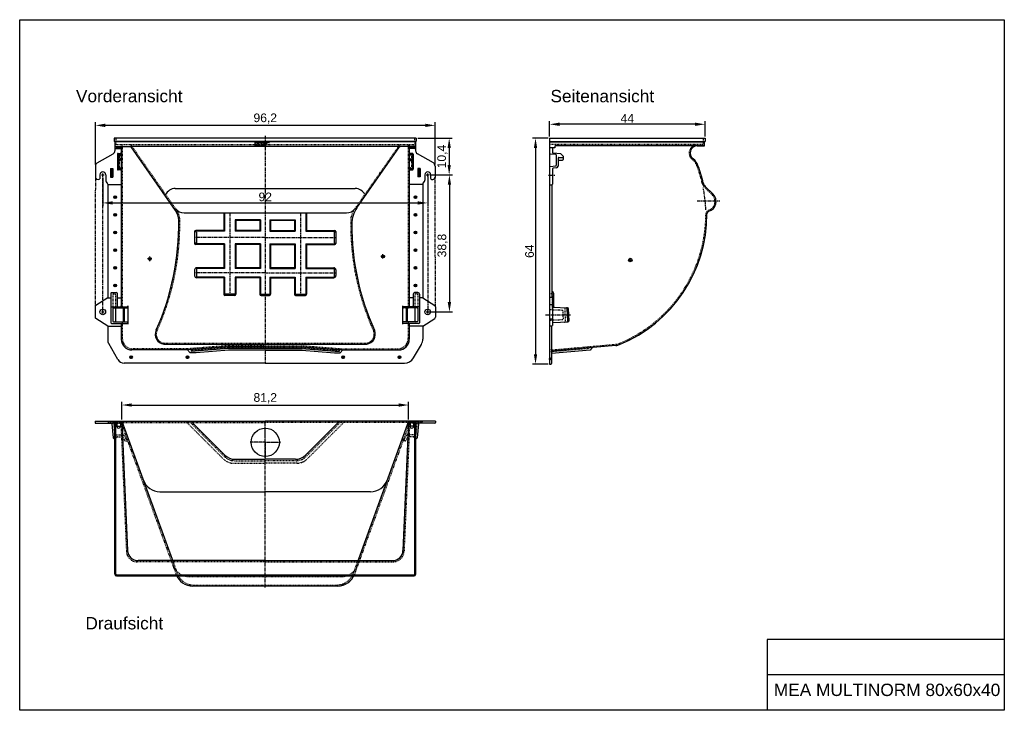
# Model space of a CAD drawing. Header units: millimetres. Extents: x -681 to 2107, y -816 to 1139.
import ezdxf

# ---------------------------------------------------------------- set-up
doc = ezdxf.new("R2010")
doc.units = ezdxf.units.MM
for name, pattern in [('AM_DIN_G_W050', [13.75, 9.75, -1.5, 1, -1.5]), ('CENTER', [50.8, 31.75, -6.35, 6.35, -6.35]), ('DOTTED', [3.175, 1.5875, -1.5875]), ('HIDDEN', [9.525, 6.35, -3.175])]:
    doc.linetypes.add(name, pattern=pattern)
doc.layers.get('0').update_dxf_attribs({"lineweight": 25})
doc.layers.add('180', color=90, linetype='DOTTED')
doc.layers.add('Werkst_ck1_Kanten', color=1, linetype='Continuous')
for name, color, linetype, lineweight in [('AM_7', 4, 'AM_DIN_G_W050', 25), ('Bemassung', 1, 'Continuous', 25), ('Mittellinie', 2, 'CENTER', 25), ('Schraffur', 253, 'Continuous', 25), ('Verdeckte Kante', 3, 'HIDDEN', 25)]:
    doc.layers.add(name, color=color, linetype=linetype, lineweight=lineweight)
doc.styles.get("Standard").update_dxf_attribs({"font": 'arial.ttf'})
doc.dimstyles.new('MEA', dxfattribs={"dimscale": 0, "dimtxt": 3.5, "dimasz": 4, "dimexe": 1.25, "dimexo": 0.625, "dimtad": 1, "dimtxsty": 'Standard', "dimcen": 4, "dimadec": 0, "dimazin": 2, "dimtfac": 1, "dimtmove": 0, "dimatfit": 3, "dimfxl": 1, "dimtvp": 1, "dimtolj": 1, "dimtzin": 0, "dimarcsym": 0})

# ---------------------------------------------------------------- blocks, each defined once
blk = doc.blocks.new('*D14')
at = {"layer": 'Bemassung', "color": 0, "lineweight": -2, "ltscale": 0.3, "transparency": 16777216}
for p, q in [((819.2, 807.9), (819.2, 851.7)), ((1231.2, 842.9), (847.2, 842.9)), ((1259.2, 807.9), (1259.2, 851.7))]:
    blk.add_line(p, q, dxfattribs=at)
at = {"layer": 'Bemassung', "color": 0, "lineweight": 25, "ltscale": 0.3, "transparency": 16777216}
for points in [[(847.2, 847.6), (847.2, 838.3), (819.2, 842.9)], [(1231.2, 847.6), (1231.2, 838.3), (1259.2, 842.9)]]:
    blk.add_solid(points, dxfattribs=at)
at = {"layer": 'Defpoints', "color": 0, "lineweight": 25, "ltscale": 0.3, "transparency": 16777216}
for p in [(819.2, 842.9), (819.2, 803.5), (1259.2, 803.5)]:
    blk.add_point(p, dxfattribs=at)
at = {"layer": 'Bemassung', "color": 0, "lineweight": 18, "ltscale": 0.3, "transparency": 16777216, "insert": (1039.2, 859.6), "char_height": 24.5, "attachment_point": 5}
blk.add_mtext('\\A1;44', dxfattribs=at)
blk = doc.blocks.new('*D15')
at = {"layer": 'Bemassung', "color": 0, "lineweight": -2, "ltscale": 0.3, "transparency": 16777216}
for p, q in [((814.8, 803.5), (770.6, 803.5)), ((779.3, 775.5), (779.3, 191.5)), ((814.8, 163.5), (770.6, 163.5))]:
    blk.add_line(p, q, dxfattribs=at)
at = {"layer": 'Bemassung', "color": 0, "lineweight": 25, "ltscale": 0.3, "transparency": 16777216}
for points in [[(774.7, 775.5), (784, 775.5), (779.3, 803.5)], [(774.7, 191.5), (784, 191.5), (779.3, 163.5)]]:
    blk.add_solid(points, dxfattribs=at)
at = {"layer": 'Defpoints', "color": 0, "lineweight": 25, "ltscale": 0.3, "transparency": 16777216}
for p in [(819.2, 803.5), (779.3, 163.5), (819.2, 163.5)]:
    blk.add_point(p, dxfattribs=at)
at = {"layer": 'Bemassung', "color": 0, "lineweight": 18, "ltscale": 0.3, "transparency": 16777216, "insert": (762.4, 483.5), "char_height": 24.5, "attachment_point": 5, "rotation": 90}
blk.add_mtext('\\A1;64', dxfattribs=at)
blk = doc.blocks.new('*D16')
at = {"layer": 'Bemassung', "color": 0, "lineweight": -2, "ltscale": 0.3, "transparency": 16777216}
for p, q in [((-392, 6.9), (-392, 56.8)), ((420, 6.9), (420, 56.8)), ((-364, 48.1), (392, 48.1))]:
    blk.add_line(p, q, dxfattribs=at)
at = {"layer": 'Bemassung', "color": 0, "lineweight": 25, "ltscale": 0.3, "transparency": 16777216}
for points in [[(-364, 52.7), (-364, 43.4), (-392, 48.1)], [(392, 52.7), (392, 43.4), (420, 48.1)]]:
    blk.add_solid(points, dxfattribs=at)
at = {"layer": 'Defpoints', "color": 0, "lineweight": 25, "ltscale": 0.3, "transparency": 16777216}
for p in [(420, 48.1), (-392, 2.5), (420, 2.5)]:
    blk.add_point(p, dxfattribs=at)
at = {"layer": 'Bemassung', "color": 0, "lineweight": 18, "ltscale": 0.3, "transparency": 16777216, "insert": (14, 67.2), "char_height": 24.5, "attachment_point": 5}
blk.add_mtext('\\A1;81,2', dxfattribs=at)
blk = doc.blocks.new('*D17')
at = {"layer": 'Bemassung', "color": 0, "lineweight": -2, "ltscale": 0.3, "transparency": 16777216}
for p, q in [((-467, 729), (-467, 848.5)), ((467, 839.8), (-439, 839.8)), ((495, 729), (495, 848.5))]:
    blk.add_line(p, q, dxfattribs=at)
at = {"layer": 'Bemassung', "color": 0, "lineweight": 25, "ltscale": 0.3, "transparency": 16777216}
for points in [[(-439, 844.5), (-439, 835.1), (-467, 839.8)], [(467, 844.5), (467, 835.1), (495, 839.8)]]:
    blk.add_solid(points, dxfattribs=at)
at = {"layer": 'Defpoints', "color": 0, "lineweight": 25, "ltscale": 0.3, "transparency": 16777216}
for p in [(-467, 839.8), (-467, 724.7), (495, 724.7)]:
    blk.add_point(p, dxfattribs=at)
at = {"layer": 'Bemassung', "color": 0, "lineweight": 18, "ltscale": 0.3, "transparency": 16777216, "insert": (14, 858.9), "char_height": 24.5, "attachment_point": 5}
blk.add_mtext('\\A1;96,2', dxfattribs=at)
blk = doc.blocks.new('*D18')
at = {"layer": 'Bemassung', "color": 0, "lineweight": -2, "ltscale": 0.3, "transparency": 16777216}
for p, q in [((-446, 691.1), (-446, 611.5)), ((474, 691.1), (474, 611.5)), ((-418, 620.2), (446, 620.2))]:
    blk.add_line(p, q, dxfattribs=at)
at = {"layer": 'Bemassung', "color": 0, "lineweight": 25, "ltscale": 0.3, "transparency": 16777216}
for points in [[(-418, 624.9), (-418, 615.6), (-446, 620.2)], [(446, 624.9), (446, 615.6), (474, 620.2)]]:
    blk.add_solid(points, dxfattribs=at)
at = {"layer": 'Defpoints', "color": 0, "lineweight": 25, "ltscale": 0.3, "transparency": 16777216}
for p in [(-446, 695.5), (474, 695.5), (474, 620.2)]:
    blk.add_point(p, dxfattribs=at)
at = {"layer": 'Bemassung', "color": 0, "lineweight": 18, "ltscale": 0.3, "transparency": 16777216, "insert": (14, 637.1), "char_height": 24.5, "attachment_point": 5}
blk.add_mtext('\\A1;92', dxfattribs=at)
blk = doc.blocks.new('*D19')
at = {"layer": 'Bemassung', "color": 0, "lineweight": -2, "ltscale": 0.3, "transparency": 16777216}
for p, q in [((446.1, 803.5), (543.6, 803.5)), ((534.8, 775.5), (534.8, 727.5)), ((482.4, 699.5), (543.6, 699.5))]:
    blk.add_line(p, q, dxfattribs=at)
at = {"layer": 'Bemassung', "color": 0, "lineweight": 25, "ltscale": 0.3, "transparency": 16777216}
for points in [[(530.2, 775.5), (539.5, 775.5), (534.8, 803.5)], [(530.2, 727.5), (539.5, 727.5), (534.8, 699.5)]]:
    blk.add_solid(points, dxfattribs=at)
at = {"layer": 'Defpoints', "color": 0, "lineweight": 25, "ltscale": 0.3, "transparency": 16777216}
for p in [(441.7, 803.5), (478, 699.5), (534.8, 699.5)]:
    blk.add_point(p, dxfattribs=at)
at = {"layer": 'Bemassung', "color": 0, "lineweight": 18, "ltscale": 0.3, "transparency": 16777216, "insert": (515.7, 751.5), "char_height": 24.5, "attachment_point": 5, "rotation": 90}
blk.add_mtext('\\A1;10,4', dxfattribs=at)
blk = doc.blocks.new('*D20')
at = {"layer": 'Bemassung', "color": 0, "lineweight": -2, "ltscale": 0.3, "transparency": 16777216}
for p, q in [((482.4, 699.5), (544.3, 699.5)), ((535.5, 671.5), (535.5, 339.5)), ((478.4, 311.5), (544.3, 311.5))]:
    blk.add_line(p, q, dxfattribs=at)
at = {"layer": 'Bemassung', "color": 0, "lineweight": 25, "ltscale": 0.3, "transparency": 16777216}
for points in [[(530.8, 671.5), (540.2, 671.5), (535.5, 699.5)], [(530.8, 339.5), (540.2, 339.5), (535.5, 311.5)]]:
    blk.add_solid(points, dxfattribs=at)
at = {"layer": 'Defpoints', "color": 0, "lineweight": 25, "ltscale": 0.3, "transparency": 16777216}
for p in [(478, 699.5), (474, 311.5), (535.5, 311.5)]:
    blk.add_point(p, dxfattribs=at)
at = {"layer": 'Bemassung', "color": 0, "lineweight": 18, "ltscale": 0.3, "transparency": 16777216, "insert": (516.4, 499.5), "char_height": 24.5, "attachment_point": 5, "rotation": 90}
blk.add_mtext('\\A1;38,8', dxfattribs=at)

msp = doc.modelspace()

# ---------------------------------------------------------------- hatches: boundary and pattern name
at = {"layer": 'Schraffur'}
h = msp.add_hatch(color=256, dxfattribs=at)
h.paths.add_polyline_path([(1.08, 792.58), (-4.42, 792.58), (-7.13, 787.97), (-9.85, 792.58), (-15.34, 792.58), (-15.34, 781.75), (-13.03, 781.75), (-13.03, 788.67), (-10.59, 781.75), (-6.56, 781.75), (-4.11, 788.67), (-4.11, 781.75), (1.08, 781.75)])
h.paths.add_polyline_path([(9.14, 790.13), (14.32, 790.13), (14.32, 792.58), (3.96, 792.58), (3.96, 781.75), (14.32, 781.75), (14.32, 784.2), (9.14, 784.2), (9.14, 785.97), (14.32, 785.97), (14.32, 788.42), (9.14, 788.42)])
h.paths.add_polyline_path([(25.92, 792.58), (19.89, 792.58), (14.84, 781.75), (17.81, 781.75), (19.23, 784.81), (23.99, 784.81), (25.42, 781.75), (30.96, 781.75)])
h.paths.add_polyline_path([(23.45, 785.96), (19.77, 785.96), (21.61, 789.91)], flags=16)

# ---------------------------------------------------------------- linework, layer by layer
at = {"lineweight": 25, "ltscale": 0.3}
for p, q in [((441.71, 803.51), (-413.69, 803.51)), ((-413.69, 803.51), (-413.69, 795.51)), ((-413.69, 795.51), (441.71, 795.51)), ((-413.69, 795.51), (-411.69, 793.51)), ((439.71, 793.51), (-411.69, 793.51)), ((-411.69, 793.51), (-411.69, 768.13)), ((441.71, 795.51), (439.71, 793.51)), ((439.71, 793.51), (439.71, 768.13)), ((441.71, 803.51), (441.71, 795.51)), ((819.19, 803.51), (819.19, 163.51)), ((819.19, 803.51), (1259.19, 803.51)), ((819.19, 794.51), (1259.19, 794.51)), ((819.19, 793.51), (1258.19, 793.51)), ((836.19, 782.51), (1256.19, 782.51)), ((1237.19, 781.51), (1256.19, 781.51)), ((1258.19, 793.51), (1259.19, 794.51)), ((1258.19, 783.51), (1258.19, 793.51)), ((1259.19, 803.51), (1259.19, 794.51)), ((-461.99, 733.32), (-416.69, 759.47)), ((-408.69, 779.51), (-367.55, 779.51)), ((-408.69, 774.51), (-395.69, 774.51)), ((-406.69, 777.51), (-395.69, 777.51)), ((-404.69, 758.51), (-404.69, 715.67)), ((-402.69, 760.51), (-395.69, 760.51)), ((-402.69, 755.51), (-402.69, 718.67)), ((-401.69, 755.51), (-401.69, 740.77)), ((-400.69, 757.51), (-395.69, 757.51)), ((-393.69, 775.51), (-393.69, 759.51)), ((-393.69, 759.51), (-393.69, 754.51)), ((-393.69, 754.51), (-393.69, 747.51)), ((395.57, 779.51), (-367.55, 779.51)), ((-240.11, 599), (-365.91, 778.66)), ((273.48, 606.63), (393.93, 778.66)), ((436.71, 779.51), (395.57, 779.51)), ((421.71, 775.51), (421.71, 759.51)), ((421.71, 759.51), (421.71, 754.51)), ((421.71, 754.51), (421.71, 747.51)), ((434.71, 777.51), (423.71, 777.51)), ((436.71, 774.51), (423.71, 774.51)), ((430.71, 760.51), (423.71, 760.51)), ((428.71, 757.51), (423.71, 757.51)), ((429.71, 755.51), (429.71, 740.77)), ((430.71, 755.51), (430.71, 718.67)), ((432.71, 758.51), (432.71, 715.67)), ((490.01, 733.32), (444.71, 759.47)), ((834.19, 776.34), (819.19, 776.34)), ((827.19, 776.34), (827.19, 763.4)), ((850.72, 759.51), (829.02, 761.41)), ((834.19, 780.51), (834.19, 776.34)), ((850.72, 759.51), (857.81, 752.66)), ((-397.69, 743.51), (-397.69, 740.77)), ((-395.69, 745.51), (-395.69, 745.51)), ((-393.69, 747.51), (-393.69, 323.51)), ((421.71, 747.51), (421.71, 323.51)), ((423.71, 745.51), (423.71, 745.51)), ((425.71, 743.51), (425.71, 740.77)), ((843.19, 739.51), (843.19, 724.39)), ((845.19, 741.51), (855.81, 741.51)), ((857.81, 752.66), (857.81, 743.51)), ((-466.99, 724.66), (-466.99, 692.52)), ((-454.29, 700.13), (-454.29, 688.13)), ((-437.69, 700.13), (-437.69, 684.24)), ((-423.99, 718.13), (-423.99, 693.13)), ((-423.99, 718.13), (-417.69, 718.13)), ((-420.69, 718.13), (-420.69, 693.13)), ((-417.69, 718.13), (-417.69, 694.13)), ((-417.69, 718.13), (-417.69, 693.13)), ((-402.69, 718.67), (-402.69, 718.67)), ((-395.69, 713.67), (-402.69, 713.67)), ((-400.69, 716.67), (-395.69, 716.67)), ((428.71, 716.67), (423.71, 716.67)), ((423.71, 713.67), (430.71, 713.67)), ((445.71, 718.13), (445.71, 694.13)), ((452.71, 718.13), (445.71, 718.13)), ((448.71, 718.13), (448.71, 694.13)), ((452.71, 718.13), (452.71, 694.13)), ((465.71, 700.13), (465.71, 684.24)), ((482.31, 700.13), (482.31, 690.66)), ((495.01, 724.66), (495.01, 692.52)), ((827.19, 716.58), (827.19, 673.51)), ((838.63, 719.41), (829.02, 718.57)), ((-433, 676.36), (-436.68, 681.22)), ((-431.99, 673.34), (-431.99, 351.51)), ((-431.99, 672.13), (-393.69, 672.13)), ((-423.99, 693.13), (-417.69, 693.13)), ((460.01, 672.13), (421.71, 672.13)), ((452.71, 694.13), (445.71, 694.13)), ((460.01, 673.34), (460.01, 351.51)), ((461.03, 676.36), (464.7, 681.22)), ((819.19, 671.51), (825.19, 671.51)), ((825.19, 671.51), (825.19, 370.06)), ((1282.12, 644.64), (1259.61, 667.15)), ((-102.99, 592), (-102.99, 542.51)), ((131.01, 592), (131.01, 542.51)), ((-68.99, 570.51), (-68.99, 542.51)), ((-0.99, 570.51), (-68.99, 570.51)), ((-0.99, 570.51), (-0.99, 542.51)), ((29.01, 570.51), (29.01, 542.51)), ((97.01, 570.51), (29.01, 570.51)), ((97.01, 570.51), (97.01, 542.51)), ((-185.99, 539.51), (-185.99, 505.51)), ((-102.99, 542.51), (-182.99, 542.51)), ((-0.99, 542.51), (-68.99, 542.51)), ((29.01, 542.51), (97.01, 542.51)), ((131.01, 542.51), (211.01, 542.51)), ((214.01, 539.51), (214.01, 505.51)), ((-102.99, 502.51), (-182.99, 502.51)), ((-102.99, 502.51), (-102.99, 436.51)), ((-68.99, 502.51), (-68.99, 436.51)), ((-0.99, 502.51), (-68.99, 502.51)), ((-0.99, 502.51), (-0.99, 436.51)), ((29.01, 502.51), (29.01, 436.51)), ((29.01, 502.51), (97.01, 502.51)), ((97.01, 502.51), (97.01, 436.51)), ((131.01, 502.51), (131.01, 436.51)), ((131.01, 502.51), (211.01, 502.51)), ((-185.99, 430.51), (-185.99, 414.51)), ((-102.99, 436.51), (-179.99, 436.51)), ((-0.99, 436.51), (-68.99, 436.51)), ((131.01, 436.51), (208.01, 436.51)), ((214.01, 430.51), (214.01, 414.51)), ((-102.99, 408.51), (-179.99, 408.51)), ((-102.99, 408.51), (-102.99, 361.51)), ((-68.99, 408.51), (-68.99, 361.51)), ((-0.99, 408.51), (-68.99, 408.51)), ((-0.99, 408.51), (-0.99, 361.51)), ((29.01, 408.51), (29.01, 361.51)), ((29.01, 408.51), (97.01, 408.51)), ((97.01, 408.51), (97.01, 361.51)), ((131.01, 408.51), (208.01, 408.51)), ((131.01, 408.51), (131.01, 361.51)), ((-422.99, 364.51), (-422.99, 324.51)), ((-420.99, 366.51), (-406.99, 366.51)), ((-404.99, 364.51), (-404.99, 328.51)), ((446.01, 366.51), (438.01, 366.51)), ((825.19, 370.06), (825.19, 363.51)), ((825.19, 363.51), (825.19, 353.51)), ((826.19, 369.06), (826.19, 369.06)), ((830.19, 365.06), (830.19, 327.17)), ((-431.99, 351.51), (-465.71, 330.26)), ((-431.99, 351.51), (-422.99, 351.51)), ((-404.99, 351.51), (-393.69, 351.51)), ((-71.99, 358.51), (-99.99, 358.51)), ((2.01, 358.51), (26.01, 358.51)), ((14.01, 358.51), (2.01, 358.51)), ((100.01, 358.51), (128.01, 358.51)), ((433.01, 351.51), (421.71, 351.51)), ((433.01, 361.51), (433.01, 328.51)), ((451.01, 361.51), (451.01, 324.51)), ((460.01, 351.51), (451.01, 351.51)), ((460.01, 351.51), (493.73, 330.26)), ((819.19, 353.51), (826.19, 353.51)), ((827.19, 352.51), (827.19, 326.51)), ((-467.99, 326.07), (-467.99, 296.95)), ((-422.99, 324.51), (-422.99, 281.21)), ((-420.99, 326.51), (-402.99, 326.51)), ((-417.99, 321.51), (-417.99, 285.51)), ((-415.99, 323.51), (-392.69, 323.51)), ((-409.99, 321.51), (-409.99, 285.51)), ((-402.99, 326.51), (-395.69, 326.51)), ((-395.69, 326.51), (-376.99, 326.51)), ((-392.69, 323.51), (-385.99, 323.51)), ((-390.69, 326.51), (-376.99, 326.51)), ((-387.99, 321.51), (-387.99, 285.51)), ((-385.99, 323.51), (-382.99, 323.51)), ((-384.99, 321.51), (-384.99, 285.51)), ((-382.99, 323.51), (-376.99, 323.51)), ((-374.99, 329.06), (-374.99, 328.51)), ((-374.99, 328.51), (-374.99, 325.51)), ((-374.99, 325.51), (-374.99, 281.51)), ((403.01, 329.06), (403.01, 328.51)), ((403.01, 328.51), (403.01, 325.51)), ((403.01, 325.51), (403.01, 281.51)), ((418.71, 326.51), (405.01, 326.51)), ((423.71, 326.51), (405.01, 326.51)), ((411.01, 323.51), (405.01, 323.51)), ((414.01, 323.51), (411.01, 323.51)), ((413.01, 321.51), (413.01, 285.51)), ((420.71, 323.51), (414.01, 323.51)), ((416.01, 321.51), (416.01, 285.51)), ((444.01, 323.51), (420.71, 323.51)), ((431.01, 326.51), (423.71, 326.51)), ((449.01, 326.51), (431.01, 326.51)), ((438.01, 321.51), (438.01, 285.51)), ((446.01, 321.51), (446.01, 285.51)), ((451.01, 324.51), (451.01, 281.21)), ((496.01, 326.07), (496.01, 296.95)), ((819.19, 332.51), (827.19, 332.51)), ((827.19, 326.51), (827.19, 283.51)), ((829.11, 325.3), (870.1, 323.51)), ((868, 321.78), (869.59, 285.42)), ((872.01, 321.6), (873.58, 285.6)), ((-431.99, 271.51), (-465.71, 292.76)), ((-420.99, 279.21), (-376.99, 279.21)), ((-415.99, 283.51), (-411.99, 283.51)), ((-411.99, 283.51), (-385.99, 283.51)), ((-393.69, 279.21), (-393.69, 234.1)), ((-385.99, 283.51), (-382.99, 283.51)), ((-382.99, 283.51), (-376.99, 283.51)), ((-374.99, 281.51), (-374.99, 277.21)), ((403.01, 281.51), (403.01, 277.21)), ((411.01, 283.51), (405.01, 283.51)), ((449.01, 279.21), (405.01, 279.21)), ((414.01, 283.51), (411.01, 283.51)), ((440.01, 283.51), (414.01, 283.51)), ((421.71, 279.21), (421.71, 234.1)), ((444.01, 283.51), (440.01, 283.51)), ((460.01, 271.51), (493.73, 292.76)), ((819.19, 292.51), (827.19, 292.51)), ((827.19, 288.86), (827.19, 273.51)), ((828.23, 281.62), (871.67, 283.51)), ((-431.99, 271.51), (-393.69, 271.51)), ((-431.99, 271.51), (-431.99, 232.2)), ((-374.99, 277.21), (-374.99, 276.64)), ((403.01, 277.21), (403.01, 276.64)), ((460.01, 271.51), (421.71, 271.51)), ((460.01, 271.51), (460.01, 234.88)), ((819.19, 272.51), (826.19, 272.51)), ((824.19, 272.51), (824.19, 165.51)), ((-402.97, 176.57), (-429.31, 222.2)), ((-205.99, 204.1), (-363.69, 204.1)), ((-273.39, 220.45), (301.42, 220.45)), ((-90.11, 213.1), (-205.99, 204.1)), ((-198.52, 195.95), (-205.99, 204.1)), ((-181.99, 195.95), (-198.52, 195.95)), ((-89.72, 208.13), (-195.52, 199.92)), ((-195.52, 206.92), (-195.52, 199.92)), ((-89.34, 203.15), (-181.99, 195.95)), ((14.01, 213.1), (-90.11, 213.1)), ((14.01, 208.1), (-90.11, 208.1)), ((14.01, 203.1), (-90.11, 203.1)), ((14.01, 213.1), (118.13, 213.1)), ((14.01, 208.1), (118.13, 208.1)), ((14.01, 203.1), (118.13, 203.1)), ((117.36, 203.15), (210.01, 195.95)), ((117.75, 208.13), (223.54, 199.92)), ((118.13, 213.1), (234.01, 204.1)), ((210.01, 195.95), (226.54, 195.95)), ((223.54, 206.92), (223.54, 199.92)), ((226.54, 195.95), (234.01, 204.1)), ((234.01, 204.1), (391.71, 204.1)), ((433.88, 181.57), (455.99, 219.88)), ((1007.04, 216.77), (824.19, 200.94)), ((933.68, 203.39), (824.19, 193.91)), ((940.05, 210.97), (933.68, 203.39)), ((14.01, 166.57), (-385.65, 166.57)), ((14.01, 166.57), (407.9, 166.57)), ((819.19, 163.51), (822.19, 163.51)), ((-467.99, 2.52), (14.01, 2.52)), ((-467.99, 2.52), (-467.99, 0.52)), ((-467.99, 2.52), (-467.99, -1.48)), ((-412.24, -430.48), (-412.24, 2.52)), ((-409.24, -430.48), (-409.24, 2.52)), ((-406.14, 2.52), (-406.14, -11.48)), ((-396.14, 2.52), (-396.14, -11.48)), ((-391.99, 2.52), (-373.17, -49.19)), ((-391.99, 2.52), (-376, -363.79)), ((-196.3, 2.52), (-100.02, -93.76)), ((496.01, 2.52), (14.01, 2.52)), ((224.33, 2.52), (128.04, -93.76)), ((420.01, 2.52), (401.19, -49.19)), ((420.01, 2.52), (404.02, -363.79)), ((424.16, 2.52), (424.16, -11.48)), ((434.16, 2.52), (434.16, -11.48)), ((437.26, -430.48), (437.26, 2.52)), ((440.26, -430.48), (440.26, 2.52)), ((496.01, 2.52), (496.01, -1.48)), ((-465.99, -3.48), (-422.09, -3.48)), ((-420.09, -5.3), (-416.52, -44.66)), ((-406.14, -11.48), (-396.14, -11.48)), ((434.16, -11.48), (424.16, -11.48)), ((450.11, -3.48), (443.26, -3.48)), ((448.12, -5.3), (444.54, -44.66)), ((494.01, -3.48), (450.11, -3.48)), ((-414.52, -46.48), (-409.24, -46.48)), ((-373.17, -49.19), (-246, -398.58)), ((401.19, -49.19), (274.02, -398.58)), ((442.55, -46.48), (437.26, -46.48)), ((-71.73, -105.48), (14.01, -105.48)), ((99.76, -105.48), (14.01, -105.48)), ((14.01, -392.48), (-346.02, -392.48)), ((14.01, -392.48), (374.05, -392.48)), ((-407.24, -432.48), (435.26, -432.48)), ((-407.24, -435.48), (435.26, -435.48)), ((219.28, -464.48), (-191.26, -464.48)), ((2106.66, -615.83), (1435.39, -615.83)), ((1435.39, -615.83), (1435.39, -815.83)), ((2106.66, -715.83), (1435.39, -715.83)), ((2106.66, -816.09), (2106.66, -816.09))]:
    msp.add_line(p, q, dxfattribs=at)
at = {"color": 9, "linetype": 'Continuous'}
for p, q in [((430.71, 718.67), (430.71, 718.67)), ((-240.93, 661.02), (268.95, 661.02)), ((-215.93, 592), (243.95, 592)), ((-100.99, 592), (-100.99, 540.51)), ((129.01, 592), (129.01, 540.51)), ((1.01, 572.51), (-70.99, 572.51)), ((-70.99, 572.51), (-70.99, 540.51)), ((-68.99, 570.51), (-70.99, 572.51)), ((-0.99, 570.51), (1.01, 572.51)), ((1.01, 572.51), (1.01, 540.51)), ((27.01, 572.51), (99.01, 572.51)), ((27.01, 572.51), (27.01, 540.51)), ((29.01, 570.51), (27.01, 572.51)), ((97.01, 570.51), (99.01, 572.51)), ((99.01, 572.51), (99.01, 540.51)), ((-100.99, 540.51), (-185.82, 540.51)), ((-180.99, 537.82), (-185.82, 540.51)), ((-180.99, 537.82), (-180.99, 506.84)), ((-102.99, 542.51), (-100.99, 540.51)), ((-68.99, 542.51), (-70.99, 540.51)), ((1.01, 540.51), (-70.99, 540.51)), ((-0.99, 542.51), (1.01, 540.51)), ((29.01, 542.51), (27.01, 540.51)), ((27.01, 540.51), (99.01, 540.51)), ((97.01, 542.51), (99.01, 540.51)), ((131.01, 542.51), (129.01, 540.51)), ((129.01, 540.51), (213.84, 540.51)), ((209.01, 537.82), (213.84, 540.51)), ((209.01, 537.82), (209.01, 506.84)), ((-180.99, 506.84), (-185.82, 504.51)), ((-100.99, 504.51), (-185.82, 504.51)), ((-102.99, 502.51), (-100.99, 504.51)), ((-100.99, 504.51), (-100.99, 434.51)), ((-70.99, 504.51), (-70.99, 434.51)), ((1.01, 504.51), (-70.99, 504.51)), ((-68.99, 502.51), (-70.99, 504.51)), ((-0.99, 502.51), (1.01, 504.51)), ((1.01, 504.51), (1.01, 434.51)), ((27.01, 504.51), (27.01, 434.51)), ((27.01, 504.51), (99.01, 504.51)), ((29.01, 502.51), (27.01, 504.51)), ((97.01, 502.51), (99.01, 504.51)), ((99.01, 504.51), (99.01, 434.51)), ((129.01, 504.51), (213.84, 504.51)), ((131.01, 502.51), (129.01, 504.51)), ((129.01, 504.51), (129.01, 434.51)), ((209.01, 506.84), (213.84, 504.51)), ((-100.99, 434.51), (-180.99, 434.51)), ((-180.99, 434.51), (-180.99, 410.51)), ((-100.99, 434.51), (-102.99, 436.51)), ((-70.99, 434.51), (-68.99, 436.51)), ((1.01, 434.51), (-70.99, 434.51)), ((1.01, 434.51), (-0.99, 436.51)), ((27.01, 434.51), (29.01, 436.51)), ((27.01, 434.51), (99.01, 434.51)), ((97.01, 436.51), (29.01, 436.51)), ((99.01, 434.51), (97.01, 436.51)), ((129.01, 434.51), (131.01, 436.51)), ((129.01, 434.51), (209.01, 434.51)), ((209.01, 434.51), (209.01, 410.51)), ((-100.99, 410.51), (-180.99, 410.51)), ((-102.99, 408.51), (-100.99, 410.51)), ((-100.99, 410.51), (-100.99, 362)), ((-70.99, 410.51), (-70.99, 362)), ((1.01, 410.51), (-70.99, 410.51)), ((-70.99, 410.51), (-68.99, 408.51)), ((-0.99, 408.51), (1.01, 410.51)), ((1.01, 410.51), (1.01, 362)), ((27.01, 410.51), (27.01, 362)), ((27.01, 410.51), (99.01, 410.51)), ((29.01, 408.51), (27.01, 410.51)), ((97.01, 408.51), (99.01, 410.51)), ((99.01, 410.51), (99.01, 362)), ((129.01, 410.51), (209.01, 410.51)), ((129.01, 410.51), (129.01, 362)), ((129.01, 410.51), (131.01, 408.51)), ((-70.99, 362), (-100.99, 362)), ((1.01, 362), (27.01, 362)), ((99.01, 362), (129.01, 362)), ((-284.18, -197.48), (14.01, -197.48)), ((312.21, -197.48), (14.01, -197.48))]:
    msp.add_line(p, q, dxfattribs=at)
at = {"lineweight": 25, "ltscale": 0.3}
msp.add_lwpolyline([(-681.27, 1138.93), (2106.66, 1138.93), (2106.66, -815.83), (-681.27, -815.83)], close=True, dxfattribs=at)
at = {"color": 9, "linetype": 'Continuous'}
for centre, radius in [((-410.99, 636.51), 3.8), ((439.01, 636.51), 3.8), ((-410.99, 586.51), 3.8), ((439.01, 586.51), 3.8), ((-410.99, 536.51), 3.8), ((439.01, 536.51), 3.8), ((-410.99, 486.51), 3.8), ((439.01, 486.51), 3.8), ((-312.88, 461.53), 4), ((347.27, 468.92), 4), ((1047.59, 458.51), 5), ((-410.99, 436.51), 3.8), ((439.01, 436.51), 3.8), ((-410.99, 386.51), 3.8), ((439.01, 386.51), 3.8), ((-365.99, 183.29), 3.8), ((-205.99, 183.29), 3.8), ((234.24, 183.29), 3.8), ((394.24, 183.29), 3.8)]:
    msp.add_circle(centre, radius, dxfattribs=at)
at = {"lineweight": 25, "ltscale": 0.3}
for centre, radius in [((-445.99, 311.51), 8), ((474.01, 311.51), 8), ((14.01, -57.48), 40)]:
    msp.add_circle(centre, radius, dxfattribs=at)
for centre, radius, start, end in [((-408.69, 782.51), 3, 180, 270), ((436.71, 782.51), 3, 270, 0), ((836.19, 780.51), 2, 90, 180), ((1237.19, 761.51), 20, 90, 234.81986), ((1256.19, 783.51), 2, 270, 0), ((1256.67, 784.05), 1.62, 252.75639, 340.37371), ((-421.69, 768.13), 10, 300, 360), ((-408.69, 777.51), 3, 180, 270), ((-406.69, 779.51), 2, 180, 270), ((-402.69, 758.51), 2, 90, 180), ((-400.69, 755.51), 2, 90, 180), ((-399.69, 755.51), 2, 90, 180), ((-395.69, 775.51), 2, 360, 90), ((-395.69, 772.51), 2, 360, 90), ((-395.69, 762.51), 2, 270, 360), ((-395.69, 759.51), 2, 270, 360), ((-367.55, 777.51), 2, 35, 90), ((395.57, 777.51), 2, 90, 145), ((423.71, 775.51), 2, 90, 180), ((423.71, 772.51), 2, 90, 180), ((423.71, 762.51), 2, 180, 270), ((423.71, 759.51), 2, 180, 270), ((427.71, 755.51), 2, 0, 90), ((428.71, 755.51), 2, 0, 90), ((430.71, 758.51), 2, 0, 90), ((434.71, 779.51), 2, 270, 0), ((436.71, 777.51), 3, 270, 0), ((449.71, 768.13), 10, 180, 240), ((829.19, 763.4), 2, 180, 265), ((-456.99, 724.66), 10, 120, 180), ((-399.69, 740.77), 2, 180, 360), ((-395.69, 743.51), 2, 90, 180), ((-395.69, 747.51), 2, 270, 360), ((423.71, 747.51), 2, 180, 270), ((423.71, 743.51), 2, 0, 90), ((427.71, 740.77), 2, 180, 0), ((485.01, 724.66), 10, 0, 60), ((845.19, 739.51), 2, 90, 180), ((855.81, 743.51), 2, 270, 0), ((1196.29, 709.64), 46.1, 21.47024, 50.41188), ((864.74, 585.85), 400, 13.13455, 20.58798), ((-445.99, 699.51), 8.32, 4.30476, 175.69524), ((-402.69, 715.67), 2, 180, 270), ((-400.69, 718.67), 2, 180, 270), ((-395.69, 714.67), 2, 0, 90), ((-395.69, 711.67), 2, 0, 90), ((423.71, 714.67), 2, 90, 180), ((423.71, 711.67), 2, 90, 180), ((428.71, 718.67), 2, 270, 0), ((430.71, 715.67), 2, 270, 360), ((474.01, 699.51), 8.32, 4.30476, 175.69524), ((829.19, 716.58), 2, 95, 180), ((838.19, 724.39), 5, 275, 0), ((-459.09, 694.81), 8.22, 196.12773, 305.73613), ((-432.69, 684.24), 5, 180, 217.13274), ((-436.99, 673.34), 5, 0, 37.13274), ((465.01, 673.34), 5, 142.86726, 180), ((460.71, 684.24), 5, 322.86726, 0), ((486.31, 690.66), 4, 180, 258.99858), ((487.11, 694.8), 8.22, 258.99858, 343.90939), ((825.19, 673.51), 2, 270, 0), ((1273.75, 681.29), 20, 193.13455, 225), ((1261.61, 624.13), 29, 287.48174, 45), ((-281.07, 570.32), 50, 0.89242, 35), ((339.01, 560.75), 80, 145, 179.9066), ((864.74, 589.12), 400, 292.33298, 0.02047), ((1272.73, 588.84), 8, 107.48174, 177.0036), ((-964.19, 559.68), 733.2, 335.98698, 0.89242), ((992.21, 559.68), 733.2, 179.9066, 204.1551), ((-182.99, 539.51), 3, 90, 180), ((211.01, 539.51), 3, 0, 90), ((-182.99, 505.51), 3, 180, 270), ((211.01, 505.51), 3, 270, 360), ((-179.99, 430.51), 6, 90, 180), ((208.01, 430.51), 6, 0, 90), ((-179.99, 414.51), 6, 180, 270), ((208.01, 414.51), 6, 270, 360), ((-420.99, 364.51), 2, 90, 180), ((-406.99, 364.51), 2, 0, 90), ((438.01, 361.51), 5, 90, 180), ((446.01, 361.51), 5, 0, 90), ((826.19, 370.06), 1, 180, 270), ((826.19, 365.06), 4, 0, 90), ((-99.99, 361.51), 3, 180, 270), ((-71.99, 361.51), 3, 270, 0), ((2.01, 361.51), 3, 180, 270), ((26.01, 361.51), 3, 270, 360), ((100.01, 361.51), 3, 180, 270), ((128.01, 361.51), 3, 270, 0), ((826.19, 352.51), 1, 0, 90), ((-462.99, 326.07), 5, 123, 180), ((-420.99, 324.51), 2, 90, 180), ((-415.99, 321.51), 2, 90, 180), ((-411.99, 321.51), 2, 0, 90), ((-402.99, 328.51), 2, 180, 270), ((-395.69, 328.51), 2, 270, 0), ((-385.99, 321.51), 2, 90, 180), ((-382.99, 321.51), 2, 90, 180), ((-376.99, 328.51), 2, 270, 0), ((-376.99, 325.51), 2, 270, 0), ((405.01, 328.51), 2, 180, 270), ((405.01, 325.51), 2, 180, 270), ((411.01, 321.51), 2, 0, 90), ((414.01, 321.51), 2, 0, 90), ((423.71, 328.51), 2, 180, 270), ((431.01, 328.51), 2, 270, 0), ((440.01, 321.51), 2, 90, 180), ((444.01, 321.51), 2, 0, 90), ((449.01, 324.51), 2, 0, 90), ((491.01, 326.07), 5, 0, 57), ((829.19, 327.3), 2, 180, 267.5), ((832.19, 327.17), 2, 180, 267.5), ((866, 321.69), 2, 2.5, 87.5), ((870.01, 321.51), 2, 2.5, 87.5), ((-462.99, 296.95), 5, 180, 237), ((-420.99, 281.21), 2, 180, 270), ((-415.99, 285.51), 2, 180, 270), ((-411.99, 285.51), 2, 270, 0), ((-385.99, 285.51), 2, 180, 270), ((-382.99, 285.51), 2, 180, 270), ((-376.99, 281.51), 2, 0, 90), ((-376.99, 277.21), 2, 0, 90), ((405.01, 281.51), 2, 90, 180), ((405.01, 277.21), 2, 90, 180), ((411.01, 285.51), 2, 270, 0), ((414.01, 285.51), 2, 270, 0), ((440.01, 285.51), 2, 180, 270), ((444.01, 285.51), 2, 270, 0), ((449.01, 281.21), 2, 270, 0), ((491.01, 296.95), 5, 303, 0), ((828.28, 280.62), 1, 92.5, 182.5), ((867.59, 285.34), 2, 272.5, 2.5), ((871.59, 285.51), 2, 272.5, 2.5), ((-269.64, 248.19), 28, 155.8449, 262.28713), ((297.66, 248.19), 28, 277.71287, 24.1551), ((826.19, 273.51), 1, 270, 0), ((-411.99, 232.2), 20, 180, 210), ((-363.69, 234.1), 30, 180, 270), ((391.71, 234.1), 30, 270, 360), ((430.01, 234.88), 30, 330, 0), ((1004.2, 249.65), 33, 274.94897, 292.33298), ((-385.65, 186.57), 20, 210, 270), ((407.9, 196.57), 30, 270, 330), ((822.19, 165.51), 2, 270, 0), ((-465.99, -1.48), 2, 180, 270), ((-422.09, -5.48), 2, 5.19443, 90), ((-401.14, -12.15), 5.05, 172.27718, 7.72282), ((429.16, -12.15), 5.05, 172.27718, 7.72282), ((450.11, -5.48), 2, 90, 174.80557), ((494.01, -1.48), 2, 270, 0), ((-414.52, -44.48), 2, 185.19443, 270), ((442.55, -44.48), 2, 270, 354.80557), ((-71.73, -65.48), 40, 225, 270), ((99.76, -65.48), 40, 270, 315), ((-346.02, -362.48), 30, 182.5, 270), ((374.05, -362.48), 30, 270, 357.5), ((-407.24, -430.48), 5, 180, 270), ((-407.24, -430.48), 2, 180, 270), ((-191.26, -414.48), 50, 200, 270), ((219.28, -414.48), 50, 270, 340), ((435.26, -430.48), 2, 270, 0), ((435.26, -430.48), 5, 270, 0)]:
    msp.add_arc(centre, radius, start, end, dxfattribs=at)
at = {"color": 9, "linetype": 'Continuous'}
for centre, radius, start, end in [((-240.93, 631.02), 30, 90, 154.32646), ((268.95, 631.02), 30, 25.67354, 90), ((-215.93, 622), 30, 215, 270), ((243.95, 622), 30, 270, 325), ((-284.18, -147.48), 50, 200, 270), ((312.21, -147.48), 50, 270, 340)]:
    msp.add_arc(centre, radius, start, end, dxfattribs=at)
at = {"layer": '180'}
for p, q in [((-408.69, 803.51), (-408.69, 786.51)), ((395.41, 784.51), (-406.69, 784.51)), ((-393.69, 784.51), (-393.69, 779.51)), ((-390.69, 784.51), (-390.69, 756.51)), ((-237.13, 599.97), (-365.75, 783.66)), ((265.15, 599.97), (393.77, 783.66)), ((434.71, 784.51), (395.41, 784.51)), ((418.71, 784.51), (418.71, 756.51)), ((421.71, 784.51), (421.71, 779.51)), ((436.71, 803.51), (436.71, 786.51)), ((819.19, 786.51), (1252.19, 786.51)), ((1225.14, 781.1), (1233.3, 786.51)), ((1254.19, 803.51), (1254.19, 795.51)), ((1254.19, 793.51), (1254.19, 788.51)), ((-397.69, 754.51), (-392.69, 754.51)), ((-390.69, 756.51), (-390.69, 325.51)), ((418.71, 756.51), (418.71, 325.51)), ((425.71, 754.51), (420.71, 754.51)), ((-399.69, 752.51), (-399.69, 738.77)), ((-399.69, 738.77), (-399.69, 721.67)), ((427.71, 752.51), (427.71, 721.67)), ((-397.69, 719.67), (-392.69, 719.67)), ((425.71, 719.67), (420.71, 719.67)), ((1280.01, 642.54), (1257.5, 665.02)), ((-415.99, 362.51), (-411.99, 362.51)), ((444.01, 362.51), (440.01, 362.51)), ((819.19, 363.51), (825.19, 363.51)), ((826.19, 362.51), (826.19, 320.12)), ((-417.99, 360.51), (-417.99, 321.51)), ((-409.99, 360.51), (-409.99, 323.51)), ((438.01, 360.51), (438.01, 323.51)), ((446.01, 360.51), (446.01, 321.51)), ((821.11, 318.43), (854.37, 316.97)), ((856.28, 315.06), (857.28, 292.17)), ((861.98, 322.04), (863.59, 285.16)), ((-390.69, 283.51), (-390.69, 237.1)), ((418.71, 283.51), (418.71, 237.1)), ((821.11, 288.59), (855.37, 290.09)), ((-269.64, 223.19), (297.66, 223.19)), ((-205.99, 207.1), (-360.69, 207.1)), ((-90.34, 216.09), (-206.22, 207.09)), ((-89.88, 210.11), (-195.52, 201.91)), ((14.01, 216.1), (-90.11, 216.1)), ((14.01, 210.1), (-90.11, 210.1)), ((14.01, 216.1), (118.13, 216.1)), ((14.01, 210.1), (118.13, 210.1)), ((117.9, 210.11), (223.54, 201.91)), ((118.37, 216.09), (234.24, 207.09)), ((234.01, 207.1), (388.71, 207.1)), ((819.19, 203.51), (1006.86, 219.93)), ((929.26, 208.03), (819.19, 198.5)), ((928.81, 213.1), (929.26, 208.03)), ((820.69, 178.95), (824.19, 182.45)), ((820.69, 178.95), (824.19, 175.45)), ((-431.24, 0.52), (-431.24, 2.52)), ((-415.24, 0.52), (-416.64, 2.52)), ((-415.24, -3.48), (-415.24, 0.52)), ((443.26, 0.52), (444.66, 2.52)), ((443.26, -3.48), (443.26, 0.52)), ((459.26, 0.52), (459.26, 2.52)), ((-429.24, -1.48), (14.01, -1.48)), ((-422.09, -3.48), (-397.56, -3.48)), ((-415.24, -3.48), (-412.24, -36.48)), ((-394.69, -4.38), (-378.87, -366.79)), ((-392.86, -6.77), (-377.75, -48.29)), ((-207.86, -1.48), (-104.57, -104.76)), ((-197.96, -1.48), (-101.67, -97.76)), ((457.26, -1.48), (14.01, -1.48)), ((225.98, -1.48), (129.7, -97.76)), ((235.88, -1.48), (132.6, -104.76)), ((420.89, -6.77), (266.27, -431.58)), ((422.71, -4.38), (406.89, -366.79)), ((440.26, -3.48), (425.59, -3.48)), ((443.26, -3.48), (440.26, -36.48)), ((-412.24, -36.48), (-388.87, -36.48)), ((-409.24, -46.48), (-406.33, -42.33)), ((-404.7, -41.48), (-392.05, -41.48)), ((-388.43, -43.79), (-384.69, -51.8)), ((-385.24, -38.79), (-381.41, -47.01)), ((-383.01, -52.95), (-376.53, -53.38)), ((-379.73, -48.16), (-374.04, -48.53)), ((-375.66, -54.04), (-238.25, -431.58)), ((407.75, -48.16), (402.06, -48.53)), ((411.03, -52.95), (404.56, -53.38)), ((413.26, -38.79), (409.43, -47.01)), ((416.45, -43.79), (412.71, -51.8)), ((440.26, -36.48), (416.89, -36.48)), ((432.72, -41.48), (420.08, -41.48)), ((437.26, -46.48), (434.36, -42.33)), ((-73.39, -109.48), (14.01, -109.48)), ((101.41, -109.48), (14.01, -109.48)), ((-76.29, -116.48), (14.01, -116.48)), ((104.31, -116.48), (14.01, -116.48)), ((14.01, -395.48), (-348.9, -395.48)), ((-246, -398.58), (-235.08, -428.58)), ((14.01, -395.48), (376.92, -395.48)), ((276.24, -392.48), (260.51, -434.48)), ((-201.09, -437.48), (229.11, -437.48)), ((-188.1, -461.48), (216.12, -461.48))]:
    msp.add_line(p, q, dxfattribs=at)
for centre, radius, start, end in [((-406.69, 786.51), 2, 180, 270), ((-367.38, 782.51), 2, 35, 90), ((395.41, 782.51), 2, 90, 145), ((434.71, 786.51), 2, 270, 0), ((1237.19, 761.51), 23, 121.61715, 234.51738), ((1252.19, 788.51), 2, 270, 0), ((-397.69, 752.51), 2, 90, 180), ((-392.69, 756.51), 2, 270, 360), ((420.71, 756.51), 2, 180, 270), ((425.71, 752.51), 2, 0, 90), ((1196.29, 709.64), 43.1, 21.47024, 50.41188), ((864.74, 585.85), 397, 13.13474, 20.58798), ((-397.69, 721.67), 2, 180, 270), ((-392.69, 717.67), 2, 360, 90), ((420.71, 717.67), 2, 90, 180), ((425.71, 721.67), 2, 270, 0), ((1273.75, 681.29), 23, 193.13474, 225.04919), ((1261.64, 624.14), 26, 287.45045, 45.04919), ((-278.08, 571.29), 50, 0.96933, 35), ((306.11, 571.29), 50, 145, 179.03067), ((864.74, 589.12), 397, 292.49051, 359.96184), ((1272.74, 588.85), 11, 107.45045, 179.96184), ((-964.19, 559.68), 736.2, 335.8449, 0.96933), ((992.21, 559.68), 736.2, 179.03067, 204.1551), ((-415.99, 360.51), 2, 90, 180), ((-411.99, 360.51), 2, 0, 90), ((440.01, 360.51), 2, 90, 180), ((444.01, 360.51), 2, 0, 90), ((825.19, 362.51), 1, 0, 90), ((821.19, 320.42), 2, 180, 267.5), ((828.19, 320.12), 2, 180, 267.5), ((854.28, 314.98), 2, 2.5, 87.5), ((859.99, 321.95), 2, 2.5, 87.5), ((821.19, 286.6), 2, 92.5, 180), ((855.28, 292.09), 2, 272.5, 2.5), ((861.6, 285.07), 2, 272.5, 2.5), ((-269.64, 248.19), 25, 155.8449, 270), ((297.66, 248.19), 25, 270, 24.1551), ((-360.69, 237.1), 30, 180, 270), ((388.71, 237.1), 30, 270, 0), ((1003.98, 252.8), 33, 275, 292.49051), ((-429.24, 0.52), 2, 180, 270), ((457.26, 0.52), 2, 270, 0), ((-397.56, -8.48), 5, 20, 90), ((425.59, -8.48), 5, 90, 160), ((-404.7, -43.48), 2, 90, 145), ((-392.05, -45.48), 4, 25, 90), ((-388.87, -40.48), 4, 25, 90), ((-382.88, -50.96), 2, 205, 266.2273), ((-379.6, -46.16), 2, 205, 266.2273), ((-376.6, -54.38), 1, 20, 86.2273), ((-374.11, -49.53), 1, 20, 86.2273), ((402.13, -49.53), 1, 93.7727, 160), ((407.62, -46.16), 2, 273.7727, 335), ((410.9, -50.96), 2, 273.7727, 335), ((416.89, -40.48), 4, 90, 155), ((420.08, -45.48), 4, 90, 155), ((432.72, -43.48), 2, 35, 90), ((-76.29, -76.48), 40, 225, 270), ((-73.39, -69.48), 40, 225, 270), ((101.41, -69.48), 40, 270, 315), ((104.31, -76.48), 40, 270, 315), ((-348.9, -365.48), 30, 182.5, 270), ((376.92, -365.48), 30, 270, 357.5), ((-201.09, -387.48), 50, 200, 270), ((229.11, -387.48), 50, 270, 340), ((-188.1, -411.48), 50, 200, 270), ((216.12, -411.48), 50, 270, 332.61289)]:
    msp.add_arc(centre, radius, start, end, dxfattribs=at)
at = {"layer": 'AM_7', "ltscale": 0.3}
for q in [(14.01, -14.48), (-28.99, -57.48), (57.01, -57.48), (14.01, -100.48)]:
    msp.add_line((14.01, -57.48), q, dxfattribs=at)
at = {"layer": 'Mittellinie', "lineweight": 25, "ltscale": 0.3}
for p, q in [((14.01, 810.5), (14.01, 166.57)), ((-449.99, 699.51), (-441.99, 699.51)), ((-445.99, 695.51), (-445.99, 703.51)), ((470.01, 699.51), (478.01, 699.51)), ((474.01, 695.51), (474.01, 703.51)), ((816.15, 698.89), (833.51, 698.89)), ((-466.99, 692.52), (-467.99, 326.07)), ((-445.99, 315.51), (-445.99, 695.51)), ((474.01, 695.51), (474.01, 315.51)), ((496.01, 326.07), (495.01, 692.52)), ((-414.99, 636.51), (-406.99, 636.51)), ((-410.99, 632.51), (-410.99, 640.51)), ((435.01, 636.51), (443.01, 636.51)), ((439.01, 632.51), (439.01, 640.51)), ((1236.7, 626.51), (1301.18, 626.51)), ((-414.99, 586.51), (-406.99, 586.51)), ((-410.99, 582.51), (-410.99, 590.51)), ((-85.99, 592), (-85.99, 358.51)), ((114.01, 592), (114.01, 358.51)), ((435.01, 586.51), (443.01, 586.51)), ((439.01, 582.51), (439.01, 590.51)), ((-414.99, 536.51), (-406.99, 536.51)), ((-410.99, 532.51), (-410.99, 540.51)), ((435.01, 536.51), (443.01, 536.51)), ((439.01, 532.51), (439.01, 540.51)), ((14.01, 522.51), (-185.99, 522.51)), ((14.01, 522.51), (214.01, 522.51)), ((-414.99, 486.51), (-406.99, 486.51)), ((-410.99, 482.51), (-410.99, 490.51)), ((347.27, 462.8), (347.27, 475.57)), ((435.01, 486.51), (443.01, 486.51)), ((439.01, 482.51), (439.01, 490.51)), ((-306.77, 461.53), (-319, 461.53)), ((-312.88, 455.4), (-312.88, 468.17)), ((353.39, 468.92), (341.15, 468.92)), ((1043.59, 458.51), (1051.59, 458.51)), ((1047.59, 454.51), (1047.59, 462.51)), ((-414.99, 436.51), (-406.99, 436.51)), ((-410.99, 432.51), (-410.99, 440.51)), ((14.01, 422.51), (-185.99, 422.51)), ((14.01, 422.51), (214.01, 422.51)), ((435.01, 436.51), (443.01, 436.51)), ((439.01, 432.51), (439.01, 440.51)), ((-410.99, 382.51), (-410.99, 390.51)), ((439.01, 382.51), (439.01, 390.51)), ((-414.99, 386.51), (-406.99, 386.51)), ((435.01, 386.51), (443.01, 386.51)), ((-449.99, 311.51), (-441.99, 311.51)), ((-445.99, 307.51), (-445.99, 315.51)), ((470.01, 311.51), (478.01, 311.51)), ((474.01, 307.51), (474.01, 315.51)), ((807.97, 303.51), (878.86, 303.51)), ((-369.99, 183.29), (-361.99, 183.29)), ((-365.99, 179.29), (-365.99, 187.29)), ((-209.99, 183.29), (-201.99, 183.29)), ((-205.99, 179.29), (-205.99, 187.29)), ((230.24, 183.29), (238.24, 183.29)), ((234.24, 179.29), (234.24, 187.29)), ((390.24, 183.29), (398.24, 183.29)), ((394.24, 179.29), (394.24, 187.29)), ((816.69, 178.95), (826.69, 178.95)), ((14.01, -468.03), (14.01, 2.52))]:
    msp.add_line(p, q, dxfattribs=at)
msp.add_arc((864.74, 585.85), 397, 2.13355, 11.14712, dxfattribs=at)
at = {"layer": 'Verdeckte Kante', "ltscale": 25}
for p, q in [((841.19, 786.51), (841.19, 782.51)), ((821.02, 759.35), (836.37, 758.01)), ((838.19, 756.01), (838.19, 727)), ((821.02, 723.67), (836.37, 725.01)), ((843.19, 746.51), (843.19, 739.51)), ((845.19, 748.51), (857.81, 748.51))]:
    msp.add_line(p, q, dxfattribs=at)
for centre, start, end in [((821.19, 761.34), 180, 265), ((836.19, 756.01), 0, 85), ((836.19, 727), 275, 0), ((845.19, 746.51), 90, 180), ((821.19, 721.68), 95, 180), ((-392.69, 325.51), 270, 360), ((420.71, 325.51), 180, 270)]:
    msp.add_arc(centre, 2, start, end, dxfattribs=at)
at = {"layer": 'Werkst_ck1_Kanten'}
for p, q in [((-15.34, 792.58), (-9.85, 792.58)), ((-15.34, 792.58), (-15.34, 781.75)), ((-15.34, 781.75), (-13.03, 781.75)), ((-13.03, 788.67), (-13.03, 781.75)), ((-13.03, 788.67), (-10.59, 781.75)), ((-10.59, 781.75), (-6.56, 781.75)), ((-9.85, 792.58), (-7.13, 787.97)), ((-4.42, 792.58), (-7.13, 787.97)), ((-4.11, 788.67), (-6.56, 781.75)), ((-4.42, 792.58), (1.08, 792.58)), ((-4.11, 788.67), (-4.11, 781.75)), ((-4.11, 781.75), (1.08, 781.75)), ((1.08, 792.58), (1.08, 781.75)), ((3.96, 792.58), (14.32, 792.58)), ((3.96, 792.58), (3.96, 781.75)), ((3.96, 781.75), (14.32, 781.75)), ((9.14, 790.13), (14.32, 790.13)), ((9.14, 790.13), (9.14, 788.42)), ((9.14, 788.42), (14.32, 788.42)), ((9.14, 785.97), (14.32, 785.97)), ((9.14, 785.91), (9.14, 784.2)), ((9.14, 784.2), (14.32, 784.2)), ((14.32, 792.58), (14.32, 790.13)), ((14.32, 788.42), (14.32, 785.91)), ((14.32, 781.75), (14.32, 784.2)), ((19.89, 792.58), (14.84, 781.75)), ((19.89, 792.58), (25.92, 792.58)), ((-399.69, 738.77), (-399.69, 738.77)), ((-399.69, 738.77), (-399.69, 738.77)), ((-399.69, 735.41), (-399.69, 735.41)), ((427.71, 738.77), (427.71, 738.77)), ((427.71, 738.77), (427.71, 738.77)), ((427.71, 735.41), (427.71, 735.41))]:
    msp.add_line(p, q, dxfattribs=at)
msp.add_lwpolyline([(1236.47, 725.25), (1236.42, 725.35)], dxfattribs=at)
msp.add_arc((404.62, -54.38), 1, 93.7727, 160, dxfattribs=at)

# ---------------------------------------------------------------- texts
at = {"lineweight": 25, "ltscale": 0.3, "insert": (1454.13, -740.69), "char_height": 35, "width": 711.528, "attachment_point": 1}
msp.add_mtext('MEA MULTINORM 80x60x40 ', dxfattribs=at)
at = {"layer": 'Bemassung', "lineweight": 25, "ltscale": 0.3, "char_height": 35, "attachment_point": 1}
for s, insert, width in [('Vorderansicht', (-522, 940.35), 805.8427), ('Seitenansicht', (821.59, 940.16), 877.0971), ('Draufsicht', (-495.16, -552.13), 778.9977)]:
    msp.add_mtext(s, dxfattribs=dict(at, insert=insert, width=width))

# ---------------------------------------------------------------- dimensions: what is measured, and where the dimension line sits
at = {"layer": 'Bemassung', "lineweight": 18, "ltscale": 0.3}
for base, p1, p2, picture, middle in [((-466.99, 839.8), (495.01, 724.66), (-466.99, 724.66), '*D17', (14.01, 839.8)), ((819.19, 842.94), (1259.19, 803.51), (819.19, 803.51), '*D14', (1039.19, 842.94)), ((420.01, 48.05), (-391.99, 2.52), (420.01, 2.52), '*D16', (14.01, 48.05))]:
    dim = msp.add_linear_dim(base=base, p1=p1, p2=p2, dimstyle='MEA', override={"dimscale": 7, "dimdec": 1, "dimlfac": 0.1}, dxfattribs=at)
    dim.commit()
    dim.dimension.update_dxf_attribs({"geometry": picture, "text_midpoint": middle, "dimtype": 160})
for base, p1, p2, picture, middle in [((534.83, 699.51), (441.71, 803.51), (478.01, 699.51), '*D19', (534.83, 751.51)), ((779.33, 163.51), (819.19, 803.51), (819.19, 163.51), '*D15', (779.33, 483.51)), ((535.51, 311.51), (478.01, 699.51), (474.01, 311.51), '*D20', (535.51, 499.51))]:
    dim = msp.add_linear_dim(base=base, p1=p1, p2=p2, angle=90, dimstyle='MEA', override={"dimscale": 7, "dimdec": 1, "dimlfac": 0.1}, dxfattribs=at)
    dim.commit()
    dim.dimension.update_dxf_attribs({"geometry": picture, "text_midpoint": middle, "dimtype": 160})
dim = msp.add_linear_dim(base=(474.01, 620.24), p1=(-445.99, 695.51), p2=(474.01, 695.51), dimstyle='MEA', override={"dimscale": 7, "dimdec": 1, "dimlfac": 0.1}, dxfattribs=at)
dim.commit()
dim.dimension.update_dxf_attribs({"geometry": '*D18', "text_midpoint": (14.01, 637.12)})

doc.saveas('drawing.dxf')
